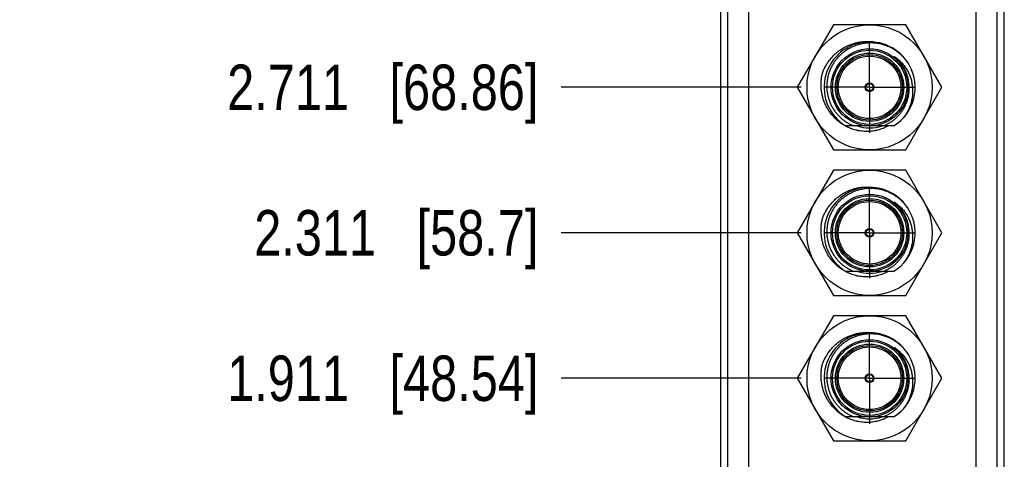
# Model space of a CAD drawing. Header units: inches. Extents: x 0 to 22, y 0 to 17.
# Tile 4 of 57: x 1.6 to 4.3, y 8.5 to 9.7. Entities that reach past the tile are written whole.
import ezdxf

# ---------------------------------------------------------------- set-up
doc = ezdxf.new("R2010")
doc.units = ezdxf.units.IN
doc.header["$LTSCALE"] = 1.21
doc.header["$MEASUREMENT"] = 0
doc.linetypes.add('CENTER', pattern=[0.6, 0.375, -0.075, 0.075, -0.075])
doc.layers.get('0').update_dxf_attribs({"linetype": 'CONTINUOUS'})
doc.layers.add('02___PRT_ALL_AXES', color=7, linetype='CONTINUOUS')
doc.layers.add('DIMENSIONS', color=7, linetype='CONTINUOUS')
doc.styles.get("Standard").update_dxf_attribs({"font": 'txt', "width": 0.8})
doc.dimstyles.new('DIMSTYLE_1', dxfattribs={"dimtxt": 0.125, "dimasz": 0.18, "dimexe": 0.18, "dimexo": 0.0625, "dimgap": 0.09, "dimtad": 0, "dimtih": 1, "dimtoh": 1, "dimdec": 3, "dimzin": 4, "dimdsep": 46, "dimtxsty": 'STANDARD', "dimblk": '_FILLED', "dimblk1": '_FILLED', "dimblk2": '_FILLED', "dimcen": 0.09, "dimadec": 0, "dimazin": 0, "dimtp": 0.01, "dimtm": 0.01, "dimtfac": 1, "dimtdec": 3, "dimtofl": 0, "dimtmove": 0, "dimatfit": 3, "dimldrblk": '_FILLED', "dimfxl": 1, "dimtolj": 1, "dimtzin": 4, "dimarcsym": 0})

# ---------------------------------------------------------------- blocks, each defined once
blk = doc.blocks.new('*D10')
at = {"layer": 'DIMENSIONS', "color": 2, "linetype": 'CONTINUOUS'}
blk.add_line((3.7322, 8.7054), (3.0723, 8.7054), dxfattribs=at)
at = {"layer": 'DIMENSIONS', "color": 2, "linetype": 'CONTINUOUS', "insert": (3.0098, 8.7679), "char_height": 0.125, "width": 1.325, "attachment_point": 3, "line_spacing_factor": 0.9}
blk.add_mtext('1.911{\\Ftxt.shx;\\W1.000000;\\H0.125000; }[48.54]', dxfattribs=at)
blk = doc.blocks.new('_FILLED')
at = {"color": 0, "linetype": 'BYBLOCK'}
blk.add_solid([(0, 0), (-1, 0.174), (-1, -0.174)], dxfattribs=at)
blk = doc.blocks.new('*D11')
at = {"layer": 'DIMENSIONS', "color": 2, "linetype": 'CONTINUOUS'}
blk.add_line((3.7322, 9.1054), (3.0723, 9.1054), dxfattribs=at)
at = {"layer": 'DIMENSIONS', "color": 2, "linetype": 'CONTINUOUS', "insert": (3.0098, 9.1679), "char_height": 0.125, "width": 1.225, "attachment_point": 3, "line_spacing_factor": 0.9}
blk.add_mtext('2.311{\\Ftxt.shx;\\W1.000000;\\H0.125000; }[58.7]', dxfattribs=at)
blk = doc.blocks.new('*D12')
at = {"layer": 'DIMENSIONS', "color": 2, "linetype": 'CONTINUOUS'}
blk.add_line((3.7322, 9.5054), (3.0723, 9.5054), dxfattribs=at)
at = {"layer": 'DIMENSIONS', "color": 2, "linetype": 'CONTINUOUS', "insert": (3.0098, 9.5679), "char_height": 0.125, "width": 1.325, "attachment_point": 3, "line_spacing_factor": 0.9}
blk.add_mtext('2.711{\\Ftxt.shx;\\W1.000000;\\H0.125000; }[68.86]', dxfattribs=at)
blk = doc.blocks.new('*D13')
at = {"layer": 'DIMENSIONS', "color": 2, "linetype": 'CONTINUOUS'}
blk.add_line((3.6332, 10.2279), (3.0723, 10.2279), dxfattribs=at)
at = {"layer": 'DIMENSIONS', "color": 2, "linetype": 'CONTINUOUS', "insert": (3.0098, 10.2904), "char_height": 0.125, "width": 1.325, "attachment_point": 3, "line_spacing_factor": 0.9}
blk.add_mtext('3.434{\\Ftxt.shx;\\W1.000000;\\H0.125000; }[87.21]', dxfattribs=at)
blk = doc.blocks.new('*D14')
at = {"layer": 'DIMENSIONS', "color": 2, "linetype": 'CONTINUOUS'}
blk.add_line((3.6332, 10.9429), (3.0723, 10.9429), dxfattribs=at)
at = {"layer": 'DIMENSIONS', "color": 2, "linetype": 'CONTINUOUS', "insert": (3.0098, 11.0054), "char_height": 0.125, "width": 1.425, "attachment_point": 3, "line_spacing_factor": 0.9}
blk.add_mtext('4.149{\\Ftxt.shx;\\W1.000000;\\H0.125000; }[105.37]', dxfattribs=at)

msp = doc.modelspace()

# ---------------------------------------------------------------- linework, layer by layer
at = {"color": 7, "linetype": 'CONTINUOUS'}
for p, q in [((3.5098, 11.6111), (3.5098, 6.7996)), ((3.5868, 11.6142), (3.5868, 6.7965)), ((4.2128, 6.7965), (4.2128, 11.6142)), ((4.2898, 6.7996), (4.2898, 11.6111)), ((3.8205, 9.6774), (3.7212, 9.5054)), ((4.0191, 9.6774), (3.8205, 9.6774)), ((4.1185, 9.5054), (4.0191, 9.6774)), ((3.7212, 9.5054), (3.8205, 9.3334)), ((4.0191, 9.3334), (4.1185, 9.5054)), ((3.9856, 9.3991), (3.8541, 9.3991)), ((3.8205, 9.3334), (4.0191, 9.3334)), ((3.8205, 9.2774), (3.7212, 9.1054)), ((4.0191, 9.2774), (3.8205, 9.2774)), ((4.1185, 9.1054), (4.0191, 9.2774)), ((3.7212, 9.1054), (3.8205, 8.9334)), ((4.0191, 8.9334), (4.1185, 9.1054)), ((3.9856, 8.9991), (3.8541, 8.9991)), ((3.8205, 8.9334), (4.0191, 8.9334)), ((3.8205, 8.8774), (3.7212, 8.7054)), ((4.0191, 8.8774), (3.8205, 8.8774)), ((4.1185, 8.7054), (4.0191, 8.8774)), ((3.7212, 8.7054), (3.8205, 8.5334)), ((4.0191, 8.5334), (4.1185, 8.7054)), ((3.9856, 8.5991), (3.8541, 8.5991)), ((3.8205, 8.5334), (4.0191, 8.5334))]:
    msp.add_line(p, q, dxfattribs=at)
at = {"color": 9, "linetype": 'CONTINUOUS'}
for p, q in [((3.5297, 11.6111), (3.5297, 6.7996)), ((4.27, 6.7996), (4.27, 11.6111))]:
    msp.add_line(p, q, dxfattribs=at)
at = {"color": 7, "linetype": 'CONTINUOUS'}
for centre, radius in [((3.9198, 9.5054), 0.172), ((3.9198, 9.5054), 0.106), ((3.9198, 9.5054), 0.09), ((3.9198, 9.5054), 0.012), ((3.9198, 9.5054), 0.01), ((3.9198, 9.1054), 0.172), ((3.9198, 9.1054), 0.106), ((3.9198, 9.1054), 0.09), ((3.9198, 9.1054), 0.012), ((3.9198, 9.1054), 0.01), ((3.9198, 8.7054), 0.172), ((3.9198, 8.7054), 0.106), ((3.9198, 8.7054), 0.09), ((3.9198, 8.7054), 0.012), ((3.9198, 8.7054), 0.01)]:
    msp.add_circle(centre, radius, dxfattribs=at)
at = {"color": 9, "linetype": 'CONTINUOUS'}
for centre, radius in [((3.9198, 9.5054), 0.102), ((3.9198, 9.5054), 0.094), ((3.9198, 9.5054), 0.086), ((3.9198, 9.1054), 0.102), ((3.9198, 9.1054), 0.094), ((3.9198, 9.1054), 0.086), ((3.9198, 8.7054), 0.102), ((3.9198, 8.7054), 0.094), ((3.9198, 8.7054), 0.086)]:
    msp.add_circle(centre, radius, dxfattribs=at)
at = {"color": 7, "linetype": 'CONTINUOUS'}
for centre, radius, start, end in [((3.9198, 9.5054), 0.125, 29.537, 238.277), ((3.9198, 9.5054), 0.125, 301.723, 29.4671), ((3.9198, 9.5054), 0.1115, 252.4753, 287.5247), ((3.9198, 9.1054), 0.125, 29.537, 238.277), ((3.9198, 9.1054), 0.125, 301.723, 29.4671), ((3.9198, 9.1054), 0.1115, 252.4753, 287.5247), ((3.9198, 8.7054), 0.125, 29.537, 238.277), ((3.9198, 8.7054), 0.125, 301.723, 29.4671), ((3.9198, 8.7054), 0.1115, 252.4753, 287.5247)]:
    msp.add_arc(centre, radius, start, end, dxfattribs=at)
at = {"color": 9, "linetype": 'CONTINUOUS'}
for centre in [(3.9198, 9.5054), (3.9198, 9.1054), (3.9198, 8.7054)]:
    msp.add_arc(centre, 0.1086, 5.4277, 50.038, dxfattribs=at)
at = {"color": 7, "linetype": 'CONTINUOUS'}
for points, knots in [([(3.7902, 9.5446), (3.7908, 9.5464), (3.7921, 9.5498), (3.7944, 9.5549), (3.7968, 9.5599), (3.8004, 9.5665), (3.8053, 9.5744), (3.8108, 9.5818), (3.8157, 9.5875), (3.8194, 9.5916), (3.8234, 9.5955), (3.8275, 9.5993), (3.8318, 9.6029), (3.8377, 9.6074), (3.8454, 9.6126), (3.8535, 9.6171), (3.8603, 9.6203), (3.8654, 9.6224), (3.8706, 9.6243), (3.8759, 9.6261), (3.8813, 9.6275), (3.8886, 9.6292), (3.8978, 9.6306), (3.907, 9.6313), (3.9145, 9.6313), (3.92, 9.6311), (3.9256, 9.6306), (3.9293, 9.6302), (3.9311, 9.6299)], [0, 0, 0, 0, 0.031253, 0.062506, 0.093758, 0.125011, 0.187503, 0.249995, 0.281248, 0.312501, 0.343753, 0.375006, 0.406259, 0.437512, 0.500003, 0.562494, 0.593746, 0.624999, 0.656252, 0.687504, 0.718757, 0.75001, 0.8125, 0.87499, 0.906242, 0.937495, 0.968747, 1, 1, 1, 1]), ([(3.9198, 9.6274), (3.9181, 9.6274), (3.9147, 9.6272), (3.9096, 9.6268), (3.9046, 9.6261), (3.8979, 9.625), (3.8896, 9.623), (3.8815, 9.6204), (3.8751, 9.6178), (3.8705, 9.6157), (3.8659, 9.6134), (3.8615, 9.611), (3.8571, 9.6083), (3.8529, 9.6054), (3.8487, 9.6024), (3.8448, 9.5992), (3.8409, 9.5959), (3.8372, 9.5923), (3.8337, 9.5886), (3.8303, 9.5848), (3.8271, 9.5808), (3.824, 9.5767), (3.8212, 9.5725), (3.8185, 9.5682), (3.816, 9.5637), (3.8137, 9.5591), (3.8116, 9.5545), (3.8097, 9.5497), (3.808, 9.5449), (3.806, 9.5384), (3.8041, 9.5301), (3.8029, 9.5217), (3.8023, 9.5149), (3.8021, 9.5098), (3.8022, 9.5047), (3.8025, 9.4996), (3.8029, 9.4945), (3.8036, 9.4894), (3.8046, 9.4844), (3.8057, 9.4794), (3.8071, 9.4745), (3.8086, 9.4696), (3.8104, 9.4648), (3.8124, 9.4601), (3.8146, 9.4555), (3.817, 9.451), (3.8196, 9.4466), (3.8224, 9.4423), (3.8254, 9.4382), (3.8285, 9.4341), (3.8319, 9.4303), (3.8353, 9.4265), (3.839, 9.423), (3.8441, 9.4184), (3.8508, 9.4132), (3.858, 9.4085), (3.8639, 9.4052), (3.8685, 9.403), (3.8732, 9.4009), (3.8763, 9.3996), (3.8779, 9.3991)], [0, 0, 0, 0, 0.015626, 0.031252, 0.046878, 0.062504, 0.093749, 0.124994, 0.14062, 0.156246, 0.171872, 0.187498, 0.203124, 0.218749, 0.234375, 0.250001, 0.265627, 0.281253, 0.296879, 0.312505, 0.32813, 0.343756, 0.359382, 0.375008, 0.390634, 0.406259, 0.421885, 0.437511, 0.453136, 0.468762, 0.500006, 0.53125, 0.546876, 0.562502, 0.578127, 0.593753, 0.609379, 0.625004, 0.64063, 0.656255, 0.671881, 0.687507, 0.703132, 0.718758, 0.734383, 0.750009, 0.765634, 0.78126, 0.796885, 0.812511, 0.828136, 0.843762, 0.859387, 0.875012, 0.906256, 0.937499, 0.953124, 0.968749, 0.984375, 1, 1, 1, 1]), ([(4.0287, 9.5669), (4.0273, 9.5692), (4.0251, 9.5726), (4.0219, 9.5771), (4.0186, 9.5814), (4.0142, 9.5866), (4.0095, 9.5915), (4.0056, 9.5952), (4.0015, 9.5988), (3.9962, 9.6031), (3.9895, 9.6077), (3.9825, 9.6119), (3.9752, 9.6157), (3.9677, 9.6189), (3.9613, 9.6212), (3.9561, 9.6228), (3.9509, 9.6242), (3.9442, 9.6256), (3.9375, 9.6266), (3.9321, 9.6271), (3.9266, 9.6274), (3.9226, 9.6275), (3.9198, 9.6274)], [0, 0, 0, 0, 0.062499, 0.093752, 0.125005, 0.187503, 0.250002, 0.281255, 0.312508, 0.375006, 0.437504, 0.500002, 0.5625, 0.624998, 0.687496, 0.718749, 0.750002, 0.812499, 0.874997, 0.90625, 0.937503, 1, 1, 1, 1]), ([(4.0016, 9.5753), (4.0013, 9.5757), (4.0007, 9.5764), (3.9997, 9.5774), (3.9988, 9.5785), (3.9978, 9.5795), (3.9969, 9.5805), (3.9959, 9.5815), (3.9951, 9.5824), (3.9944, 9.583), (3.9939, 9.5835), (3.9934, 9.584), (3.9929, 9.5845), (3.9924, 9.585), (3.9919, 9.5855), (3.9914, 9.5859), (3.991, 9.5863), (3.9906, 9.5867), (3.9904, 9.5869), (3.9901, 9.5871), (3.9898, 9.5874), (3.9896, 9.5876), (3.9893, 9.5879), (3.9891, 9.5881), (3.9889, 9.5883), (3.9887, 9.5885), (3.9886, 9.5886), (3.9884, 9.5887), (3.9883, 9.5888), (3.9882, 9.5889), (3.9881, 9.589), (3.9881, 9.5891), (3.988, 9.5891), (3.988, 9.5892), (3.9879, 9.5893), (3.9878, 9.5893), (3.9878, 9.5894), (3.9878, 9.5894), (3.9877, 9.5895), (3.9877, 9.5895), (3.9877, 9.5895), (3.9877, 9.5896), (3.9876, 9.5896), (3.9876, 9.5896), (3.9876, 9.5896), (3.9876, 9.5896), (3.9876, 9.5897), (3.9876, 9.5897), (3.9876, 9.5897), (3.9876, 9.5897), (3.9876, 9.5897), (3.9876, 9.5897), (3.9877, 9.5897), (3.9877, 9.5897), (3.9877, 9.5897), (3.9877, 9.5897), (3.9878, 9.5897), (3.9878, 9.5897), (3.9878, 9.5897), (3.9879, 9.5896), (3.9879, 9.5896), (3.988, 9.5896), (3.988, 9.5896), (3.9881, 9.5895), (3.9882, 9.5895), (3.9883, 9.5894), (3.9883, 9.5894), (3.9884, 9.5893), (3.9886, 9.5893), (3.9887, 9.5892), (3.9889, 9.5891), (3.989, 9.589), (3.9892, 9.5889), (3.9893, 9.5888), (3.9895, 9.5887), (3.9896, 9.5886)], [0, 0, 0, 0, 0.062756, 0.125511, 0.188267, 0.251021, 0.313775, 0.376528, 0.439278, 0.470653, 0.502027, 0.533399, 0.564771, 0.596141, 0.627509, 0.658874, 0.690235, 0.705914, 0.721592, 0.737268, 0.752941, 0.768612, 0.784279, 0.799941, 0.815597, 0.823421, 0.831243, 0.83906, 0.846873, 0.854678, 0.858578, 0.862474, 0.866367, 0.870255, 0.874137, 0.878011, 0.881871, 0.883795, 0.885713, 0.887622, 0.889519, 0.891398, 0.892327, 0.893247, 0.894152, 0.895038, 0.895892, 0.896697, 0.897433, 0.897783, 0.898132, 0.898861, 0.899654, 0.900495, 0.901368, 0.90317, 0.905015, 0.906885, 0.908771, 0.910669, 0.912575, 0.914487, 0.918326, 0.922178, 0.92604, 0.929909, 0.933784, 0.937663, 0.945431, 0.95321, 0.960997, 0.968789, 0.976587, 0.984388, 1, 1, 1, 1]), ([(3.9896, 9.5886), (3.9912, 9.5875), (3.9943, 9.5853), (3.9987, 9.5816), (4.003, 9.5778), (4.0071, 9.5737), (4.0109, 9.5694), (4.0145, 9.565), (4.0179, 9.5603), (4.0211, 9.5555), (4.024, 9.5505), (4.0266, 9.5454), (4.029, 9.5402), (4.0311, 9.5348), (4.0329, 9.5294), (4.0345, 9.5238), (4.0357, 9.5182), (4.0367, 9.5126), (4.0375, 9.5068), (4.0379, 9.5011), (4.0381, 9.4954), (4.0379, 9.4896), (4.0375, 9.4839), (4.0369, 9.4781), (4.0359, 9.4725), (4.0347, 9.4668), (4.0332, 9.4613), (4.0315, 9.4558), (4.0295, 9.4504), (4.0272, 9.4451), (4.0247, 9.4399), (4.022, 9.4349), (4.019, 9.4299), (4.0168, 9.4268), (4.0157, 9.4252)], [0, 0, 0, 0, 0.031231, 0.062464, 0.093698, 0.124934, 0.156171, 0.187409, 0.218649, 0.24989, 0.281132, 0.312375, 0.34362, 0.374865, 0.406112, 0.43736, 0.468609, 0.49986, 0.531111, 0.562363, 0.593617, 0.624871, 0.656127, 0.687383, 0.718641, 0.749899, 0.781159, 0.812419, 0.84368, 0.874943, 0.906206, 0.93747, 0.968734, 1, 1, 1, 1]), ([(4.028, 9.5151), (4.0277, 9.5178), (4.0268, 9.5233), (4.0253, 9.5301), (4.0237, 9.5355), (4.0224, 9.5394), (4.0209, 9.5433), (4.0188, 9.5485), (4.0158, 9.5547), (4.0123, 9.5608), (4.0092, 9.5654), (4.0068, 9.5688), (4.0043, 9.5721), (4.0025, 9.5743), (4.0016, 9.5753)], [0, 0, 0, 0, 0.124971, 0.24995, 0.312452, 0.374956, 0.437462, 0.499968, 0.624963, 0.74996, 0.812469, 0.874979, 0.937489, 1, 1, 1, 1]), ([(3.8539, 9.3987), (3.8523, 9.3995), (3.8492, 9.4013), (3.8447, 9.4041), (3.8402, 9.4071), (3.8345, 9.4114), (3.8277, 9.4172), (3.8214, 9.4235), (3.8167, 9.4289), (3.8134, 9.4331), (3.8102, 9.4374), (3.8072, 9.4418), (3.8044, 9.4464), (3.8018, 9.451), (3.7994, 9.4558), (3.7971, 9.4607), (3.7951, 9.4657), (3.7933, 9.4707), (3.7917, 9.4758), (3.7903, 9.481), (3.7891, 9.4862), (3.7881, 9.4915), (3.7873, 9.4968), (3.7866, 9.5039), (3.7862, 9.5128), (3.7866, 9.5217), (3.7873, 9.5288), (3.788, 9.5341), (3.789, 9.5394), (3.7897, 9.5429), (3.7902, 9.5446)], [0, 0, 0, 0, 0.031252, 0.062503, 0.093755, 0.125006, 0.187495, 0.249985, 0.281236, 0.312488, 0.34374, 0.374991, 0.406243, 0.437494, 0.468746, 0.499998, 0.531249, 0.562501, 0.593753, 0.625004, 0.656256, 0.687508, 0.71876, 0.750011, 0.812502, 0.874993, 0.906245, 0.937496, 0.968748, 1, 1, 1, 1]), ([(3.956, 9.3991), (3.9575, 9.3996), (3.9603, 9.4007), (3.9645, 9.4026), (3.9687, 9.4046), (3.9741, 9.4075), (3.9806, 9.4116), (3.9867, 9.4162), (3.9914, 9.4201), (3.9948, 9.4232), (3.998, 9.4265), (4.0022, 9.431), (4.007, 9.437), (4.0122, 9.4446), (4.0168, 9.4526), (4.02, 9.4596), (4.0222, 9.4653), (4.0237, 9.4696), (4.025, 9.474), (4.0264, 9.48), (4.0278, 9.4875), (4.0285, 9.4952), (4.0287, 9.5013), (4.0287, 9.5059), (4.0285, 9.5105), (4.0282, 9.5136), (4.028, 9.5151)], [0, 0, 0, 0, 0.031254, 0.062508, 0.093761, 0.125015, 0.187509, 0.250003, 0.281256, 0.31251, 0.343764, 0.375017, 0.437511, 0.500004, 0.562497, 0.62499, 0.656243, 0.687497, 0.71875, 0.750003, 0.812495, 0.874988, 0.906241, 0.937494, 0.968747, 1, 1, 1, 1]), ([(3.9705, 9.3991), (3.9683, 9.3978), (3.9649, 9.3961), (3.9603, 9.394), (3.9557, 9.392), (3.9497, 9.3898), (3.9436, 9.388), (3.9387, 9.3869), (3.9337, 9.3858), (3.9275, 9.3848), (3.9199, 9.3841), (3.9123, 9.3839), (3.9047, 9.3841), (3.8971, 9.3848), (3.8908, 9.3858), (3.8859, 9.3868), (3.8809, 9.388), (3.8749, 9.3897), (3.8689, 9.3918), (3.8642, 9.3937), (3.8595, 9.3958), (3.8561, 9.3975), (3.8539, 9.3987)], [0, 0, 0, 0, 0.062498, 0.09375, 0.125003, 0.187501, 0.249999, 0.281252, 0.312504, 0.375002, 0.4375, 0.499998, 0.562496, 0.624995, 0.687493, 0.718746, 0.749999, 0.812497, 0.874996, 0.906248, 0.937501, 1, 1, 1, 1]), ([(3.7902, 9.1446), (3.7908, 9.1464), (3.7921, 9.1498), (3.7944, 9.1549), (3.7968, 9.1599), (3.8004, 9.1665), (3.8053, 9.1744), (3.8108, 9.1818), (3.8157, 9.1875), (3.8194, 9.1916), (3.8234, 9.1955), (3.8275, 9.1993), (3.8318, 9.2029), (3.8377, 9.2074), (3.8454, 9.2126), (3.8535, 9.2171), (3.8603, 9.2203), (3.8654, 9.2224), (3.8706, 9.2243), (3.8759, 9.2261), (3.8813, 9.2275), (3.8886, 9.2292), (3.8978, 9.2306), (3.907, 9.2313), (3.9145, 9.2313), (3.92, 9.2311), (3.9256, 9.2306), (3.9293, 9.2302), (3.9311, 9.2299)], [0, 0, 0, 0, 0.031253, 0.062506, 0.093758, 0.125011, 0.187503, 0.249995, 0.281248, 0.312501, 0.343753, 0.375006, 0.406259, 0.437512, 0.500003, 0.562494, 0.593746, 0.624999, 0.656252, 0.687504, 0.718757, 0.75001, 0.8125, 0.87499, 0.906242, 0.937495, 0.968747, 1, 1, 1, 1]), ([(3.9198, 9.2274), (3.9181, 9.2274), (3.9147, 9.2272), (3.9096, 9.2268), (3.9046, 9.2261), (3.8979, 9.225), (3.8896, 9.223), (3.8815, 9.2204), (3.8751, 9.2178), (3.8705, 9.2157), (3.8659, 9.2134), (3.8615, 9.211), (3.8571, 9.2083), (3.8529, 9.2054), (3.8487, 9.2024), (3.8448, 9.1992), (3.8409, 9.1959), (3.8372, 9.1923), (3.8337, 9.1886), (3.8303, 9.1848), (3.8271, 9.1808), (3.824, 9.1767), (3.8212, 9.1725), (3.8185, 9.1682), (3.816, 9.1637), (3.8137, 9.1591), (3.8116, 9.1545), (3.8097, 9.1497), (3.808, 9.1449), (3.806, 9.1384), (3.8041, 9.1301), (3.8029, 9.1217), (3.8023, 9.1149), (3.8021, 9.1098), (3.8022, 9.1047), (3.8025, 9.0996), (3.8029, 9.0945), (3.8036, 9.0894), (3.8046, 9.0844), (3.8057, 9.0794), (3.8071, 9.0745), (3.8086, 9.0696), (3.8104, 9.0648), (3.8124, 9.0601), (3.8146, 9.0555), (3.817, 9.051), (3.8196, 9.0466), (3.8224, 9.0423), (3.8254, 9.0382), (3.8285, 9.0341), (3.8319, 9.0303), (3.8353, 9.0265), (3.839, 9.023), (3.8441, 9.0184), (3.8508, 9.0132), (3.858, 9.0085), (3.8639, 9.0052), (3.8685, 9.003), (3.8732, 9.0009), (3.8763, 8.9996), (3.8779, 8.9991)], [0, 0, 0, 0, 0.015626, 0.031252, 0.046878, 0.062504, 0.093749, 0.124994, 0.14062, 0.156246, 0.171872, 0.187498, 0.203124, 0.218749, 0.234375, 0.250001, 0.265627, 0.281253, 0.296879, 0.312505, 0.32813, 0.343756, 0.359382, 0.375008, 0.390634, 0.406259, 0.421885, 0.437511, 0.453136, 0.468762, 0.500006, 0.53125, 0.546876, 0.562502, 0.578127, 0.593753, 0.609379, 0.625004, 0.64063, 0.656255, 0.671881, 0.687507, 0.703132, 0.718758, 0.734383, 0.750009, 0.765634, 0.78126, 0.796885, 0.812511, 0.828136, 0.843762, 0.859387, 0.875012, 0.906256, 0.937499, 0.953124, 0.968749, 0.984375, 1, 1, 1, 1]), ([(4.0287, 9.1669), (4.0273, 9.1692), (4.0251, 9.1726), (4.0219, 9.1771), (4.0186, 9.1814), (4.0142, 9.1866), (4.0095, 9.1915), (4.0056, 9.1952), (4.0015, 9.1988), (3.9962, 9.2031), (3.9895, 9.2077), (3.9825, 9.2119), (3.9752, 9.2157), (3.9677, 9.2189), (3.9613, 9.2212), (3.9561, 9.2228), (3.9509, 9.2242), (3.9442, 9.2256), (3.9375, 9.2266), (3.9321, 9.2271), (3.9266, 9.2274), (3.9226, 9.2275), (3.9198, 9.2274)], [0, 0, 0, 0, 0.062499, 0.093752, 0.125005, 0.187503, 0.250002, 0.281255, 0.312508, 0.375006, 0.437504, 0.500002, 0.5625, 0.624998, 0.687496, 0.718749, 0.750002, 0.812499, 0.874997, 0.90625, 0.937503, 1, 1, 1, 1]), ([(4.0016, 9.1753), (4.0013, 9.1757), (4.0007, 9.1764), (3.9997, 9.1774), (3.9988, 9.1785), (3.9978, 9.1795), (3.9969, 9.1805), (3.9959, 9.1815), (3.9951, 9.1824), (3.9944, 9.183), (3.9939, 9.1835), (3.9934, 9.184), (3.9929, 9.1845), (3.9924, 9.185), (3.9919, 9.1855), (3.9914, 9.1859), (3.991, 9.1863), (3.9906, 9.1867), (3.9904, 9.1869), (3.9901, 9.1871), (3.9898, 9.1874), (3.9896, 9.1876), (3.9893, 9.1879), (3.9891, 9.1881), (3.9889, 9.1883), (3.9887, 9.1885), (3.9886, 9.1886), (3.9884, 9.1887), (3.9883, 9.1888), (3.9882, 9.1889), (3.9881, 9.189), (3.9881, 9.1891), (3.988, 9.1891), (3.988, 9.1892), (3.9879, 9.1893), (3.9878, 9.1893), (3.9878, 9.1894), (3.9878, 9.1894), (3.9877, 9.1895), (3.9877, 9.1895), (3.9877, 9.1895), (3.9877, 9.1896), (3.9876, 9.1896), (3.9876, 9.1896), (3.9876, 9.1896), (3.9876, 9.1896), (3.9876, 9.1897), (3.9876, 9.1897), (3.9876, 9.1897), (3.9876, 9.1897), (3.9876, 9.1897), (3.9876, 9.1897), (3.9877, 9.1897), (3.9877, 9.1897), (3.9877, 9.1897), (3.9877, 9.1897), (3.9878, 9.1897), (3.9878, 9.1897), (3.9878, 9.1897), (3.9879, 9.1896), (3.9879, 9.1896), (3.988, 9.1896), (3.988, 9.1896), (3.9881, 9.1895), (3.9882, 9.1895), (3.9883, 9.1894), (3.9883, 9.1894), (3.9884, 9.1893), (3.9886, 9.1893), (3.9887, 9.1892), (3.9889, 9.1891), (3.989, 9.189), (3.9892, 9.1889), (3.9893, 9.1888), (3.9895, 9.1887), (3.9896, 9.1886)], [0, 0, 0, 0, 0.062756, 0.125511, 0.188267, 0.251021, 0.313775, 0.376528, 0.439278, 0.470653, 0.502027, 0.533399, 0.564771, 0.596141, 0.627509, 0.658874, 0.690235, 0.705914, 0.721592, 0.737268, 0.752941, 0.768612, 0.784279, 0.799941, 0.815597, 0.823421, 0.831243, 0.83906, 0.846873, 0.854678, 0.858578, 0.862474, 0.866367, 0.870255, 0.874137, 0.878011, 0.881871, 0.883795, 0.885713, 0.887622, 0.889519, 0.891398, 0.892327, 0.893247, 0.894152, 0.895038, 0.895892, 0.896697, 0.897433, 0.897783, 0.898132, 0.898861, 0.899654, 0.900495, 0.901368, 0.90317, 0.905015, 0.906885, 0.908771, 0.910669, 0.912575, 0.914487, 0.918326, 0.922178, 0.92604, 0.929909, 0.933784, 0.937663, 0.945431, 0.95321, 0.960997, 0.968789, 0.976587, 0.984388, 1, 1, 1, 1]), ([(3.9896, 9.1886), (3.9912, 9.1875), (3.9943, 9.1853), (3.9987, 9.1816), (4.003, 9.1778), (4.0071, 9.1737), (4.0109, 9.1694), (4.0145, 9.165), (4.0179, 9.1603), (4.0211, 9.1555), (4.024, 9.1505), (4.0266, 9.1454), (4.029, 9.1402), (4.0311, 9.1348), (4.0329, 9.1294), (4.0345, 9.1238), (4.0357, 9.1182), (4.0367, 9.1126), (4.0375, 9.1068), (4.0379, 9.1011), (4.0381, 9.0954), (4.0379, 9.0896), (4.0375, 9.0839), (4.0369, 9.0781), (4.0359, 9.0725), (4.0347, 9.0668), (4.0332, 9.0613), (4.0315, 9.0558), (4.0295, 9.0504), (4.0272, 9.0451), (4.0247, 9.0399), (4.022, 9.0349), (4.019, 9.0299), (4.0168, 9.0268), (4.0157, 9.0252)], [0, 0, 0, 0, 0.031231, 0.062464, 0.093698, 0.124934, 0.156171, 0.187409, 0.218649, 0.24989, 0.281132, 0.312375, 0.34362, 0.374865, 0.406112, 0.43736, 0.468609, 0.49986, 0.531111, 0.562363, 0.593617, 0.624871, 0.656127, 0.687383, 0.718641, 0.749899, 0.781159, 0.812419, 0.84368, 0.874943, 0.906206, 0.93747, 0.968734, 1, 1, 1, 1]), ([(4.028, 9.1151), (4.0277, 9.1178), (4.0268, 9.1233), (4.0253, 9.1301), (4.0237, 9.1355), (4.0224, 9.1394), (4.0209, 9.1433), (4.0188, 9.1485), (4.0158, 9.1547), (4.0123, 9.1608), (4.0092, 9.1654), (4.0068, 9.1688), (4.0043, 9.1721), (4.0025, 9.1743), (4.0016, 9.1753)], [0, 0, 0, 0, 0.124971, 0.24995, 0.312452, 0.374956, 0.437462, 0.499968, 0.624963, 0.74996, 0.812469, 0.874979, 0.937489, 1, 1, 1, 1]), ([(3.8539, 8.9987), (3.8523, 8.9995), (3.8492, 9.0013), (3.8447, 9.0041), (3.8402, 9.0071), (3.8345, 9.0114), (3.8277, 9.0172), (3.8214, 9.0235), (3.8167, 9.0289), (3.8134, 9.0331), (3.8102, 9.0374), (3.8072, 9.0418), (3.8044, 9.0464), (3.8018, 9.051), (3.7994, 9.0558), (3.7971, 9.0607), (3.7951, 9.0657), (3.7933, 9.0707), (3.7917, 9.0758), (3.7903, 9.081), (3.7891, 9.0862), (3.7881, 9.0915), (3.7873, 9.0968), (3.7866, 9.1039), (3.7862, 9.1128), (3.7866, 9.1217), (3.7873, 9.1288), (3.788, 9.1341), (3.789, 9.1394), (3.7897, 9.1429), (3.7902, 9.1446)], [0, 0, 0, 0, 0.031252, 0.062503, 0.093755, 0.125006, 0.187495, 0.249985, 0.281236, 0.312488, 0.34374, 0.374991, 0.406243, 0.437494, 0.468746, 0.499998, 0.531249, 0.562501, 0.593753, 0.625004, 0.656256, 0.687508, 0.71876, 0.750011, 0.812502, 0.874993, 0.906245, 0.937496, 0.968748, 1, 1, 1, 1]), ([(3.956, 8.9991), (3.9575, 8.9996), (3.9603, 9.0007), (3.9645, 9.0026), (3.9687, 9.0046), (3.9741, 9.0075), (3.9806, 9.0116), (3.9867, 9.0162), (3.9914, 9.0201), (3.9948, 9.0232), (3.998, 9.0265), (4.0022, 9.031), (4.007, 9.037), (4.0122, 9.0446), (4.0168, 9.0526), (4.02, 9.0596), (4.0222, 9.0653), (4.0237, 9.0696), (4.025, 9.074), (4.0264, 9.08), (4.0278, 9.0875), (4.0285, 9.0952), (4.0287, 9.1013), (4.0287, 9.1059), (4.0285, 9.1105), (4.0282, 9.1136), (4.028, 9.1151)], [0, 0, 0, 0, 0.031254, 0.062508, 0.093761, 0.125015, 0.187509, 0.250003, 0.281256, 0.31251, 0.343764, 0.375017, 0.437511, 0.500004, 0.562497, 0.62499, 0.656243, 0.687497, 0.71875, 0.750003, 0.812495, 0.874988, 0.906241, 0.937494, 0.968747, 1, 1, 1, 1]), ([(3.9705, 8.9991), (3.9683, 8.9978), (3.9649, 8.9961), (3.9603, 8.994), (3.9557, 8.992), (3.9497, 8.9898), (3.9436, 8.988), (3.9387, 8.9869), (3.9337, 8.9858), (3.9275, 8.9848), (3.9199, 8.9841), (3.9123, 8.9839), (3.9047, 8.9841), (3.8971, 8.9848), (3.8908, 8.9858), (3.8859, 8.9868), (3.8809, 8.988), (3.8749, 8.9897), (3.8689, 8.9918), (3.8642, 8.9937), (3.8595, 8.9958), (3.8561, 8.9975), (3.8539, 8.9987)], [0, 0, 0, 0, 0.062498, 0.09375, 0.125003, 0.187501, 0.249999, 0.281252, 0.312504, 0.375002, 0.4375, 0.499998, 0.562496, 0.624995, 0.687493, 0.718746, 0.749999, 0.812497, 0.874996, 0.906248, 0.937501, 1, 1, 1, 1]), ([(3.7902, 8.7446), (3.7908, 8.7464), (3.7921, 8.7498), (3.7944, 8.7549), (3.7968, 8.7599), (3.8004, 8.7665), (3.8053, 8.7744), (3.8108, 8.7818), (3.8157, 8.7875), (3.8194, 8.7916), (3.8234, 8.7955), (3.8275, 8.7993), (3.8318, 8.8029), (3.8377, 8.8074), (3.8454, 8.8126), (3.8535, 8.8171), (3.8603, 8.8203), (3.8654, 8.8224), (3.8706, 8.8243), (3.8759, 8.8261), (3.8813, 8.8275), (3.8886, 8.8292), (3.8978, 8.8306), (3.907, 8.8313), (3.9145, 8.8313), (3.92, 8.8311), (3.9256, 8.8306), (3.9293, 8.8302), (3.9311, 8.8299)], [0, 0, 0, 0, 0.031253, 0.062506, 0.093758, 0.125011, 0.187503, 0.249995, 0.281248, 0.312501, 0.343753, 0.375006, 0.406259, 0.437512, 0.500003, 0.562494, 0.593746, 0.624999, 0.656252, 0.687504, 0.718757, 0.75001, 0.8125, 0.87499, 0.906242, 0.937495, 0.968747, 1, 1, 1, 1]), ([(3.9198, 8.8274), (3.9181, 8.8274), (3.9147, 8.8272), (3.9096, 8.8268), (3.9046, 8.8261), (3.8979, 8.825), (3.8896, 8.823), (3.8815, 8.8204), (3.8751, 8.8178), (3.8705, 8.8157), (3.8659, 8.8134), (3.8615, 8.811), (3.8571, 8.8083), (3.8529, 8.8054), (3.8487, 8.8024), (3.8448, 8.7992), (3.8409, 8.7959), (3.8372, 8.7923), (3.8337, 8.7886), (3.8303, 8.7848), (3.8271, 8.7808), (3.824, 8.7767), (3.8212, 8.7725), (3.8185, 8.7682), (3.816, 8.7637), (3.8137, 8.7591), (3.8116, 8.7545), (3.8097, 8.7497), (3.808, 8.7449), (3.806, 8.7384), (3.8041, 8.7301), (3.8029, 8.7217), (3.8023, 8.7149), (3.8021, 8.7098), (3.8022, 8.7047), (3.8025, 8.6996), (3.8029, 8.6945), (3.8036, 8.6894), (3.8046, 8.6844), (3.8057, 8.6794), (3.8071, 8.6745), (3.8086, 8.6696), (3.8104, 8.6648), (3.8124, 8.6601), (3.8146, 8.6555), (3.817, 8.651), (3.8196, 8.6466), (3.8224, 8.6423), (3.8254, 8.6382), (3.8285, 8.6341), (3.8319, 8.6303), (3.8353, 8.6265), (3.839, 8.623), (3.8441, 8.6184), (3.8508, 8.6132), (3.858, 8.6085), (3.8639, 8.6052), (3.8685, 8.603), (3.8732, 8.6009), (3.8763, 8.5996), (3.8779, 8.5991)], [0, 0, 0, 0, 0.015626, 0.031252, 0.046878, 0.062504, 0.093749, 0.124994, 0.14062, 0.156246, 0.171872, 0.187498, 0.203124, 0.218749, 0.234375, 0.250001, 0.265627, 0.281253, 0.296879, 0.312505, 0.32813, 0.343756, 0.359382, 0.375008, 0.390634, 0.406259, 0.421885, 0.437511, 0.453136, 0.468762, 0.500006, 0.53125, 0.546876, 0.562502, 0.578127, 0.593753, 0.609379, 0.625004, 0.64063, 0.656255, 0.671881, 0.687507, 0.703132, 0.718758, 0.734383, 0.750009, 0.765634, 0.78126, 0.796885, 0.812511, 0.828136, 0.843762, 0.859387, 0.875012, 0.906256, 0.937499, 0.953124, 0.968749, 0.984375, 1, 1, 1, 1]), ([(4.0287, 8.7669), (4.0273, 8.7692), (4.0251, 8.7726), (4.0219, 8.7771), (4.0186, 8.7814), (4.0142, 8.7866), (4.0095, 8.7915), (4.0056, 8.7952), (4.0015, 8.7988), (3.9962, 8.8031), (3.9895, 8.8077), (3.9825, 8.8119), (3.9752, 8.8157), (3.9677, 8.8189), (3.9613, 8.8212), (3.9561, 8.8228), (3.9509, 8.8242), (3.9442, 8.8256), (3.9375, 8.8266), (3.9321, 8.8271), (3.9266, 8.8274), (3.9226, 8.8275), (3.9198, 8.8274)], [0, 0, 0, 0, 0.062499, 0.093752, 0.125005, 0.187503, 0.250002, 0.281255, 0.312508, 0.375006, 0.437504, 0.500002, 0.5625, 0.624998, 0.687496, 0.718749, 0.750002, 0.812499, 0.874997, 0.90625, 0.937503, 1, 1, 1, 1]), ([(4.0016, 8.7753), (4.0013, 8.7757), (4.0007, 8.7764), (3.9997, 8.7774), (3.9988, 8.7785), (3.9978, 8.7795), (3.9969, 8.7805), (3.9959, 8.7815), (3.9951, 8.7824), (3.9944, 8.783), (3.9939, 8.7835), (3.9934, 8.784), (3.9929, 8.7845), (3.9924, 8.785), (3.9919, 8.7855), (3.9914, 8.7859), (3.991, 8.7863), (3.9906, 8.7867), (3.9904, 8.7869), (3.9901, 8.7871), (3.9898, 8.7874), (3.9896, 8.7876), (3.9893, 8.7879), (3.9891, 8.7881), (3.9889, 8.7883), (3.9887, 8.7885), (3.9886, 8.7886), (3.9884, 8.7887), (3.9883, 8.7888), (3.9882, 8.7889), (3.9881, 8.789), (3.9881, 8.7891), (3.988, 8.7891), (3.988, 8.7892), (3.9879, 8.7893), (3.9878, 8.7893), (3.9878, 8.7894), (3.9878, 8.7894), (3.9877, 8.7895), (3.9877, 8.7895), (3.9877, 8.7895), (3.9877, 8.7896), (3.9876, 8.7896), (3.9876, 8.7896), (3.9876, 8.7896), (3.9876, 8.7896), (3.9876, 8.7897), (3.9876, 8.7897), (3.9876, 8.7897), (3.9876, 8.7897), (3.9876, 8.7897), (3.9876, 8.7897), (3.9877, 8.7897), (3.9877, 8.7897), (3.9877, 8.7897), (3.9877, 8.7897), (3.9878, 8.7897), (3.9878, 8.7897), (3.9878, 8.7897), (3.9879, 8.7896), (3.9879, 8.7896), (3.988, 8.7896), (3.988, 8.7896), (3.9881, 8.7895), (3.9882, 8.7895), (3.9883, 8.7894), (3.9883, 8.7894), (3.9884, 8.7893), (3.9886, 8.7893), (3.9887, 8.7892), (3.9889, 8.7891), (3.989, 8.789), (3.9892, 8.7889), (3.9893, 8.7888), (3.9895, 8.7887), (3.9896, 8.7886)], [0, 0, 0, 0, 0.062756, 0.125511, 0.188267, 0.251021, 0.313775, 0.376528, 0.439278, 0.470653, 0.502027, 0.533399, 0.564771, 0.596141, 0.627509, 0.658874, 0.690235, 0.705914, 0.721592, 0.737268, 0.752941, 0.768612, 0.784279, 0.799941, 0.815597, 0.823421, 0.831243, 0.83906, 0.846873, 0.854678, 0.858578, 0.862474, 0.866367, 0.870255, 0.874137, 0.878011, 0.881871, 0.883795, 0.885713, 0.887622, 0.889519, 0.891398, 0.892327, 0.893247, 0.894152, 0.895038, 0.895892, 0.896697, 0.897433, 0.897783, 0.898132, 0.898861, 0.899654, 0.900495, 0.901368, 0.90317, 0.905015, 0.906885, 0.908771, 0.910669, 0.912575, 0.914487, 0.918326, 0.922178, 0.92604, 0.929909, 0.933784, 0.937663, 0.945431, 0.95321, 0.960997, 0.968789, 0.976587, 0.984388, 1, 1, 1, 1]), ([(3.9896, 8.7886), (3.9912, 8.7875), (3.9943, 8.7853), (3.9987, 8.7816), (4.003, 8.7778), (4.0071, 8.7737), (4.0109, 8.7694), (4.0145, 8.765), (4.0179, 8.7603), (4.0211, 8.7555), (4.024, 8.7505), (4.0266, 8.7454), (4.029, 8.7402), (4.0311, 8.7348), (4.0329, 8.7294), (4.0345, 8.7238), (4.0357, 8.7182), (4.0367, 8.7126), (4.0375, 8.7068), (4.0379, 8.7011), (4.0381, 8.6954), (4.0379, 8.6896), (4.0375, 8.6839), (4.0369, 8.6781), (4.0359, 8.6725), (4.0347, 8.6668), (4.0332, 8.6613), (4.0315, 8.6558), (4.0295, 8.6504), (4.0272, 8.6451), (4.0247, 8.6399), (4.022, 8.6349), (4.019, 8.6299), (4.0168, 8.6268), (4.0157, 8.6252)], [0, 0, 0, 0, 0.031231, 0.062464, 0.093698, 0.124934, 0.156171, 0.187409, 0.218649, 0.24989, 0.281132, 0.312375, 0.34362, 0.374865, 0.406112, 0.43736, 0.468609, 0.49986, 0.531111, 0.562363, 0.593617, 0.624871, 0.656127, 0.687383, 0.718641, 0.749899, 0.781159, 0.812419, 0.84368, 0.874943, 0.906206, 0.93747, 0.968734, 1, 1, 1, 1]), ([(4.028, 8.7151), (4.0277, 8.7178), (4.0268, 8.7233), (4.0253, 8.7301), (4.0237, 8.7355), (4.0224, 8.7394), (4.0209, 8.7433), (4.0188, 8.7485), (4.0158, 8.7547), (4.0123, 8.7608), (4.0092, 8.7654), (4.0068, 8.7688), (4.0043, 8.7721), (4.0025, 8.7743), (4.0016, 8.7753)], [0, 0, 0, 0, 0.124971, 0.24995, 0.312452, 0.374956, 0.437462, 0.499968, 0.624963, 0.74996, 0.812469, 0.874979, 0.937489, 1, 1, 1, 1]), ([(3.8539, 8.5987), (3.8523, 8.5995), (3.8492, 8.6013), (3.8447, 8.6041), (3.8402, 8.6071), (3.8345, 8.6114), (3.8277, 8.6172), (3.8214, 8.6235), (3.8167, 8.6289), (3.8134, 8.6331), (3.8102, 8.6374), (3.8072, 8.6418), (3.8044, 8.6464), (3.8018, 8.651), (3.7994, 8.6558), (3.7971, 8.6607), (3.7951, 8.6657), (3.7933, 8.6707), (3.7917, 8.6758), (3.7903, 8.681), (3.7891, 8.6862), (3.7881, 8.6915), (3.7873, 8.6968), (3.7866, 8.7039), (3.7862, 8.7128), (3.7866, 8.7217), (3.7873, 8.7288), (3.788, 8.7341), (3.789, 8.7394), (3.7897, 8.7429), (3.7902, 8.7446)], [0, 0, 0, 0, 0.031252, 0.062503, 0.093755, 0.125006, 0.187495, 0.249985, 0.281236, 0.312488, 0.34374, 0.374991, 0.406243, 0.437494, 0.468746, 0.499998, 0.531249, 0.562501, 0.593753, 0.625004, 0.656256, 0.687508, 0.71876, 0.750011, 0.812502, 0.874993, 0.906245, 0.937496, 0.968748, 1, 1, 1, 1]), ([(3.956, 8.5991), (3.9575, 8.5996), (3.9603, 8.6007), (3.9645, 8.6026), (3.9687, 8.6046), (3.9741, 8.6075), (3.9806, 8.6116), (3.9867, 8.6162), (3.9914, 8.6201), (3.9948, 8.6232), (3.998, 8.6265), (4.0022, 8.631), (4.007, 8.637), (4.0122, 8.6446), (4.0168, 8.6526), (4.02, 8.6596), (4.0222, 8.6653), (4.0237, 8.6696), (4.025, 8.674), (4.0264, 8.68), (4.0278, 8.6875), (4.0285, 8.6952), (4.0287, 8.7013), (4.0287, 8.7059), (4.0285, 8.7105), (4.0282, 8.7136), (4.028, 8.7151)], [0, 0, 0, 0, 0.031254, 0.062508, 0.093761, 0.125015, 0.187509, 0.250003, 0.281256, 0.31251, 0.343764, 0.375017, 0.437511, 0.500004, 0.562497, 0.62499, 0.656243, 0.687497, 0.71875, 0.750003, 0.812495, 0.874988, 0.906241, 0.937494, 0.968747, 1, 1, 1, 1]), ([(3.9705, 8.5991), (3.9683, 8.5978), (3.9649, 8.5961), (3.9603, 8.594), (3.9557, 8.592), (3.9497, 8.5898), (3.9436, 8.588), (3.9387, 8.5869), (3.9337, 8.5858), (3.9275, 8.5848), (3.9199, 8.5841), (3.9123, 8.5839), (3.9047, 8.5841), (3.8971, 8.5848), (3.8908, 8.5858), (3.8859, 8.5868), (3.8809, 8.588), (3.8749, 8.5897), (3.8689, 8.5918), (3.8642, 8.5937), (3.8595, 8.5958), (3.8561, 8.5975), (3.8539, 8.5987)], [0, 0, 0, 0, 0.062498, 0.09375, 0.125003, 0.187501, 0.249999, 0.281252, 0.312504, 0.375002, 0.4375, 0.499998, 0.562496, 0.624995, 0.687493, 0.718746, 0.749999, 0.812497, 0.874996, 0.906248, 0.937501, 1, 1, 1, 1])]:
    msp.add_open_spline(points, degree=3, knots=knots, dxfattribs=at)
at = {"layer": '02___PRT_ALL_AXES', "color": 7, "linetype": 'CENTER'}
for p, q in [((3.9198, 9.5054), (3.9198, 9.6305)), ((3.9198, 9.5054), (3.7947, 9.5054)), ((3.9198, 9.5054), (3.9198, 9.3803)), ((3.9198, 9.5054), (4.0449, 9.5054)), ((3.9198, 9.1054), (3.9198, 9.2305)), ((3.9198, 9.1054), (3.7947, 9.1054)), ((3.9198, 9.1054), (3.9198, 8.9803)), ((3.9198, 9.1054), (4.0449, 9.1054)), ((3.9198, 8.7054), (3.9198, 8.8305)), ((3.9198, 8.7054), (3.7947, 8.7054)), ((3.9198, 8.7054), (4.0449, 8.7054)), ((3.9198, 8.7054), (3.9198, 8.5803))]:
    msp.add_line(p, q, dxfattribs=at)

# ---------------------------------------------------------------- dimensions: what is measured, and where the dimension line sits
at = {"layer": 'DIMENSIONS', "color": 2, "linetype": 'CONTINUOUS'}
for feature_location, offset, origin, picture, middle in [((3.63324, 10.94288), (-0.5609, 0), (3.69574, 6.79437), '*D14', (1.99734, 10.94288)), ((3.63324375, 10.227875), (-0.5609000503, 0), (3.69574375, 6.794375), '*D13', (2.0473436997, 10.227875)), ((3.7322, 9.5054), (-0.6599, 0), (3.7947, 6.7944), '*D12', (2.0473, 9.5054)), ((3.7322, 9.1054), (-0.6599, 0), (3.7947, 6.7944), '*D11', (2.0973, 9.1054)), ((3.7322, 8.7054), (-0.6599, 0), (3.7947, 6.7944), '*D10', (2.0473, 8.7054))]:
    dim = msp.add_ordinate_dim(feature_location=feature_location, offset=offset, dtype=0, origin=origin, dimstyle='DIMSTYLE_1', dxfattribs=at)
    dim.commit()
    dim.dimension.update_dxf_attribs({"geometry": picture, "text_midpoint": middle})

doc.saveas('drawing.dxf')
